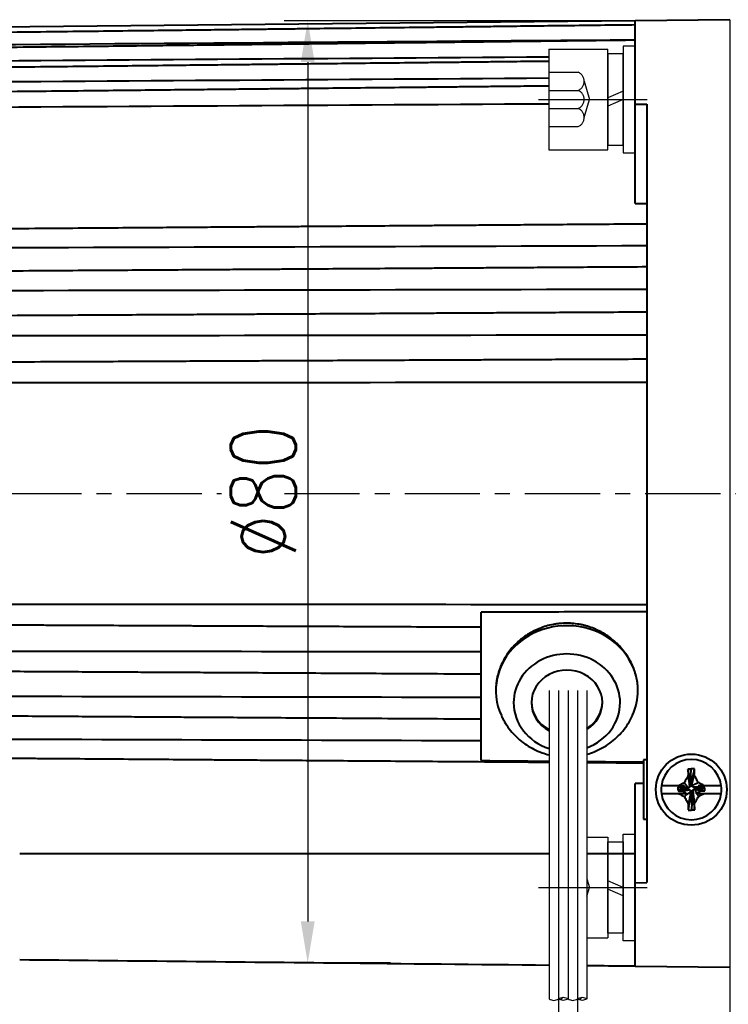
# Model space of a CAD drawing. Header units: inches. Extents: x -753 to 5070, y -3075 to 1581.
# Tile 61 of 178: x 1911 to 1971, y 1086 to 1169. Entities that reach past the tile are written whole.
import ezdxf

# ---------------------------------------------------------------- set-up
doc = ezdxf.new("R2010")
doc.units = ezdxf.units.IN
doc.header["$LTSCALE"] = 10
doc.header["$MEASUREMENT"] = 0
doc.linetypes.add('CENTER', pattern=[10.16, 6.35, -1.27, 1.27, -1.27])
doc.linetypes.add('HIDDEN', pattern=[1.905, 1.27, -0.635])
for name, color, linetype in [('1轮廓实线层', 7, 'Continuous'), ('3中心线层', 1, 'CENTER'), ('4虚线层', 6, 'HIDDEN'), ('5剖面线层', 2, 'Continuous'), ('7标注层', 4, 'Continuous')]:
    doc.layers.add(name, color=color, linetype=linetype)
doc.layers.add('图层2', color=4, linetype='Continuous', lineweight=40)
doc.styles.add('TH_GBDIM', font='romans.shx', dxfattribs={"width": 0.8, "bigfont": 'gbcbig.shx'})
doc.dimstyles.new('TH_GBDIM', dxfattribs={"dimtxt": 3.5, "dimasz": 2.5, "dimexe": 2, "dimexo": 0, "dimgap": 1, "dimtad": 1, "dimdec": 4, "dimdsep": 46, "dimtxsty": 'TH_GBDIM', "dimcen": 0.09, "dimclrd": 4, "dimclre": 4, "dimclrt": 3, "dimadec": 0, "dimazin": 0, "dimtfac": 1, "dimtdec": 4, "dimtmove": 0, "dimatfit": 3, "dimfxl": 1, "dimtzin": 0, "dimarcsym": 0})

# ---------------------------------------------------------------- blocks, each defined once
blk = doc.blocks.new('*D183')
at = {"layer": '7标注层', "color": 4, "lineweight": -2, "transparency": 16777216}
for p, q in [((1873.797, 1128.691), (1873.797, 1037.496)), ((2090.797, 1128.691), (2090.797, 1037.496)), ((1877.297, 1039.496), (2087.297, 1039.496))]:
    blk.add_line(p, q, dxfattribs=at)
at = {"layer": '7标注层', "color": 4, "transparency": 16777216}
for points in [[(1877.297, 1040.08), (1877.297, 1038.913), (1873.797, 1039.496)], [(2087.297, 1040.08), (2087.297, 1038.913), (2090.797, 1039.496)]]:
    blk.add_solid(points, dxfattribs=at)
at = {"layer": 'Defpoints', "color": 0, "transparency": 16777216}
for p in [(1873.797, 1128.691), (2090.797, 1128.691), (2090.797, 1039.496)]:
    blk.add_point(p, dxfattribs=at)
at = {"layer": '7标注层', "color": 3, "transparency": 16777216, "insert": (1981.062, 1043.246), "char_height": 5.5, "attachment_point": 5, "style": 'TH_GBDIM'}
blk.add_mtext('217', dxfattribs=at)
blk = doc.blocks.new('*D219')
at = {"layer": '7标注层', "color": 4, "lineweight": -2, "transparency": 16777216}
for p, q in [((1970.797, 1168.691), (1970.797, 1054.237)), ((1873.797, 1149.691), (1873.797, 1054.237)), ((1877.297, 1056.237), (1967.297, 1056.237))]:
    blk.add_line(p, q, dxfattribs=at)
at = {"layer": '7标注层', "color": 4, "transparency": 16777216}
for points in [[(1877.297, 1056.821), (1877.297, 1055.654), (1873.797, 1056.237)], [(1967.297, 1056.821), (1967.297, 1055.654), (1970.797, 1056.237)]]:
    blk.add_solid(points, dxfattribs=at)
at = {"layer": 'Defpoints', "color": 0, "transparency": 16777216}
for p in [(1970.797, 1168.691), (1873.797, 1149.691), (1970.797, 1056.237)]:
    blk.add_point(p, dxfattribs=at)
at = {"layer": '7标注层', "color": 3, "transparency": 16777216, "insert": (1922.297, 1059.987), "char_height": 5.5, "attachment_point": 5, "style": 'TH_GBDIM'}
blk.add_mtext('97', dxfattribs=at)
blk = doc.blocks.new('*D220')
at = {"layer": '7标注层', "color": 4, "lineweight": -2, "transparency": 16777216}
for p, q in [((1962.796, 1168.608), (1933.133, 1168.608)), ((1935.133, 1165.108), (1935.133, 1092.558)), ((1942.137, 1089.058), (1933.133, 1089.058))]:
    blk.add_line(p, q, dxfattribs=at)
at = {"layer": '7标注层', "color": 4, "transparency": 16777216}
for points in [[(1934.55, 1165.108), (1935.717, 1165.108), (1935.133, 1168.608)], [(1934.55, 1092.558), (1935.717, 1092.558), (1935.133, 1089.058)]]:
    blk.add_solid(points, dxfattribs=at)
at = {"layer": 'Defpoints', "color": 0, "transparency": 16777216}
for p in [(1962.796, 1168.608), (1935.133, 1089.058), (1942.137, 1089.058)]:
    blk.add_point(p, dxfattribs=at)
at = {"layer": '7标注层', "color": 3, "transparency": 16777216, "insert": (1931.383, 1128.833), "char_height": 5.5, "attachment_point": 5, "rotation": 90, "style": 'TH_GBDIM'}
blk.add_mtext('{%%c80}{}{}', dxfattribs=at)
blk = doc.blocks.new('GB93_5_0.65_R')
at = {"layer": '1轮廓实线层'}
for p, q in [((3.85, 1.3), (-3.85, 1.3)), ((-3.85, 1.3), (-3.85, 0)), ((0, 0), (-0.56, 1.3)), ((0.7, 0), (0.14, 1.3)), ((3.85, 0), (3.85, 1.3)), ((-3.85, 0), (3.85, 0))]:
    blk.add_line(p, q, dxfattribs=at)
blk = doc.blocks.new('A$C2A8800F1')
at = {"layer": '1轮廓实线层'}
for p, q in [((7, 9.25), (6, 9.25)), ((6, 9.25), (6, 7.4)), ((7, 7.4), (7, 9.25)), ((6, 7.4), (6, 2.1)), ((7, 2.1), (7, 7.4)), ((6, 2.1), (6, 0.25)), ((7, 0.25), (7, 2.1)), ((6, 0.25), (7, 0.25))]:
    blk.add_line(p, q, dxfattribs=at)
at = {"layer": '1轮廓实线层', "rotation": 89.99999999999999}
blk.add_blockref('GB93_5_0.65_R', (6, 4.75), dxfattribs=at)

msp = doc.modelspace()

# ---------------------------------------------------------------- hatches: boundary and pattern name
at = {"layer": '5剖面线层'}
h = msp.add_hatch(dxfattribs=at)
h.set_pattern_fill('ANSI31', color=256, scale=0.533333, angle=90, style=0)
h.set_pattern_definition([(45, (1830.8455, 953.1136), (1.197367, -1.197367), [])])
edge = h.paths.add_edge_path()
edge.add_spline(control_points=[(1956.33, 1086.032), (1956.464, 1086.099), (1956.73, 1086.232), (1956.997, 1086.099), (1957.13, 1086.032)], knot_values=[0, 0, 0, 0, 0.421637, 0.843274, 0.843274, 0.843274, 0.843274], degree=3, periodic=0)
edge.add_spline(control_points=[(1957.13, 1086.032), (1956.997, 1085.965), (1956.73, 1085.832), (1956.464, 1085.965), (1956.33, 1086.032)], knot_values=[0, 0, 0, 0, 0.421637, 0.843274, 0.843274, 0.843274, 0.843274], degree=3, periodic=0)
h = msp.add_hatch(dxfattribs=at)
h.set_pattern_fill('ANSI31', color=256, scale=0.533333, angle=90, style=0)
h.set_pattern_definition([(45, (1832.4455, 953.1136), (1.197367, -1.197367), [])])
edge = h.paths.add_edge_path()
edge.add_spline(control_points=[(1957.93, 1086.032), (1958.064, 1086.099), (1958.33, 1086.232), (1958.597, 1086.099), (1958.73, 1086.032)], knot_values=[0, 0, 0, 0, 0.421637, 0.843274, 0.843274, 0.843274, 0.843274], degree=3, periodic=0)
edge.add_spline(control_points=[(1958.73, 1086.032), (1958.597, 1085.965), (1958.33, 1085.832), (1958.064, 1085.965), (1957.93, 1086.032)], knot_values=[0, 0, 0, 0, 0.421637, 0.843274, 0.843274, 0.843274, 0.843274], degree=3, periodic=0)

# ---------------------------------------------------------------- linework, layer by layer
at = {"layer": '1轮廓实线层'}
for p, q in [((1962.797, 1166.461), (1961.797, 1166.461)), ((1961.797, 1166.461), (1961.797, 1164.611)), ((1962.797, 1164.611), (1962.797, 1166.461)), ((1955.497, 1166.211), (1960.497, 1166.211)), ((1955.497, 1166.211), (1955.497, 1157.711)), ((1960.497, 1157.711), (1960.497, 1166.211)), ((1961.797, 1164.611), (1961.797, 1159.311)), ((1962.797, 1159.311), (1962.797, 1164.611)), ((1961.797, 1159.311), (1961.797, 1157.461)), ((1962.797, 1157.461), (1962.797, 1159.311)), ((1955.497, 1157.711), (1960.497, 1157.711)), ((1961.797, 1157.461), (1962.797, 1157.461)), ((1955.53, 1112.051), (1955.53, 1086.032)), ((1957.13, 1112.051), (1957.13, 1086.032)), ((1958.73, 1112.051), (1958.73, 1086.032)), ((1961.797, 1098.071), (1961.797, 1099.921)), ((1961.797, 1099.921), (1962.797, 1099.921)), ((1962.797, 1099.921), (1962.797, 1098.071)), ((1958.73, 1099.671), (1960.497, 1099.671)), ((1960.497, 1099.671), (1960.497, 1091.171)), ((1961.797, 1092.771), (1961.797, 1098.071)), ((1962.797, 1098.071), (1962.797, 1092.771)), ((1961.797, 1090.921), (1961.797, 1092.771)), ((1962.797, 1092.771), (1962.797, 1090.921)), ((1958.73, 1091.171), (1960.497, 1091.171)), ((1962.797, 1090.921), (1961.797, 1090.921))]:
    msp.add_line(p, q, dxfattribs=at)
for points in [[(1955.53, 1086.032), (1955.93, 1085.899), (1956.33, 1086.032)], [(1956.33, 1086.032), (1956.73, 1086.165), (1957.13, 1086.032)], [(1957.13, 1086.032), (1956.73, 1085.899), (1956.33, 1086.032)], [(1957.13, 1086.032), (1957.53, 1085.899), (1957.93, 1086.032)], [(1957.93, 1086.032), (1958.33, 1086.165), (1958.73, 1086.032)], [(1958.73, 1086.032), (1958.33, 1085.899), (1957.93, 1086.032)]]:
    msp.add_spline(points, degree=3, dxfattribs=at)
at = {"layer": '3中心线层', "ltscale": 0.2}
for p, q in [((1954.624, 1161.961), (1963.808, 1161.961)), ((1954.624, 1095.421), (1963.808, 1095.421))]:
    msp.add_line(p, q, dxfattribs=at)
at = {"layer": '3中心线层', "ltscale": 0.1}
for p, q in [((1869.028, 1128.691), (1927.856, 1128.691)), ((1933.172, 1128.691), (2005.989, 1128.691))]:
    msp.add_line(p, q, dxfattribs=at)
at = {"layer": '3中心线层'}
for p, q in [((1956.33, 1112.051), (1956.33, 1086.032)), ((1957.93, 1112.051), (1957.93, 1086.032)), ((1956.33, 1086.032), (1956.33, 1077.891)), ((1957.93, 1086.032), (1957.93, 1077.891))]:
    msp.add_line(p, q, dxfattribs=at)
at = {"layer": '4虚线层'}
for p, q in [((1955.497, 1164.251), (1957.997, 1164.251)), ((1958.497, 1163.488), (1958.947, 1161.961)), ((1955.497, 1162.724), (1957.997, 1162.724)), ((1958.497, 1160.434), (1958.947, 1161.961)), ((1955.497, 1161.198), (1957.997, 1161.198)), ((1955.497, 1159.671), (1957.997, 1159.671)), ((1958.73, 1096.155), (1958.947, 1095.421)), ((1958.73, 1094.686), (1958.947, 1095.421))]:
    msp.add_line(p, q, dxfattribs=at)
for centre in [(1957.664, 1163.488), (1957.664, 1161.961), (1957.664, 1160.434)]:
    msp.add_arc(centre, 0.833, 293.54865, 66.45135, dxfattribs=at)
at = {"layer": '图层2', "color": 0}
for p, q in [((1962.796, 1168.608), (1893.797, 1167.891)), ((1970.797, 1168.691), (1962.797, 1168.608)), ((1962.797, 1161.551), (1962.797, 1168.608)), ((1962.797, 1161.551), (1963.797, 1161.547)), ((1962.797, 1153.167), (1962.797, 1161.551)), ((1963.797, 1161.547), (1963.797, 1128.691)), ((1963.797, 1128.691), (1963.797, 1095.835)), ((1949.797, 1106.48), (1949.797, 1118.136)), ((1963.497, 1106.191), (1963.497, 1101.191)), ((1963.797, 1106.191), (1963.497, 1106.191)), ((1967.488, 1104.287), (1967.539, 1105.436)), ((1962.797, 1095.83), (1962.797, 1104.215)), ((1966.45, 1104.01), (1965.017, 1104.01)), ((1967.483, 1104.175), (1967.547, 1104.175)), ((1970.077, 1104.01), (1968.64, 1104.01)), ((1965.017, 1103.372), (1966.471, 1103.372)), ((1966.399, 1103.901), (1966.399, 1103.71)), ((1967.164, 1103.793), (1966.399, 1103.901)), ((1967.164, 1103.729), (1966.399, 1103.71)), ((1967.164, 1103.729), (1967.164, 1103.793)), ((1967.611, 1103.41), (1967.547, 1103.41)), ((1967.606, 1103.284), (1967.554, 1101.966)), ((1967.929, 1103.857), (1967.929, 1103.793)), ((1968.075, 1103.841), (1968.694, 1103.774)), ((1968.626, 1103.372), (1970.077, 1103.372)), ((1968.694, 1103.583), (1968.694, 1103.774)), ((1963.497, 1101.191), (1963.797, 1101.191)), ((1910.797, 1098.297), (1955.53, 1098.297)), ((1958.73, 1098.297), (1962.797, 1098.297)), ((1962.797, 1095.83), (1963.797, 1095.835)), ((1962.797, 1088.774), (1962.797, 1095.83)), ((1962.797, 1088.774), (1970.797, 1088.691))]:
    msp.add_line(p, q, dxfattribs=at)
msp.add_circle((1967.547, 1103.691), 3, dxfattribs=at)
for start, end in [(7.18076, 172.81924), (172.81924, 187.18076), (352.81924, 7.18076), (187.18076, 352.81924)]:
    msp.add_arc((1967.547, 1103.691), 2.55, start, end, dxfattribs=at)
for centre, major_axis, ratio, start_param, end_param in [((1957.03, 1112.051), (6, 0), 0.913545, 0, 3.538022), ((1957.03, 1111.034), (4.5, 0), 0.913545, 0, 3.141593), ((1957.03, 1111.034), (3, 0), 0.913545, 0, 3.141593), ((1957.03, 1112.051), (6, 0), 0.913545, 5.897064, 6.283185), ((1957.03, 1111.034), (4.5, 0), 0.913545, 3.141593, 4.371624), ((1957.03, 1111.115), (-3, 0), 0.913545, 0, 1.039573), ((1957.03, 1111.034), (3, 0), 0.913545, 3.141593, 4.182245), ((1957.03, 1111.115), (-3, 0), 0.913545, 2.173251, 3.141593), ((1957.03, 1111.034), (4.5, 0), 0.913545, 5.099784, 6.283185), ((1957.03, 1111.034), (3, 0), 0.913545, 5.314844, 6.283185), ((1967.547, 1101.718), (6.292, 0), 0.590825, 1.526208, 1.571988), ((1967.547, 1105.888), (-6.112, 0), 0.641808, 1.524752, 1.571995)]:
    msp.add_ellipse(centre, major_axis=major_axis, ratio=ratio, start_param=start_param, end_param=end_param, dxfattribs=at)
for points, knots in [([(1962.796, 1168.246), (1962.063, 1168.237), (1960.364, 1168.217), (1957.8, 1168.187), (1955.205, 1168.156), (1952.914, 1168.129), (1950.934, 1168.105), (1949.246, 1168.085), (1947.756, 1168.067), (1946.354, 1168.051), (1944.318, 1168.027), (1941.662, 1167.995), (1938.478, 1167.957), (1935.952, 1167.927), (1934.087, 1167.905), (1932.769, 1167.889), (1931.346, 1167.873), (1929.688, 1167.853), (1927.707, 1167.829), (1925.402, 1167.802), (1922.773, 1167.771), (1919.819, 1167.736), (1916.54, 1167.697), (1912.937, 1167.654), (1909.01, 1167.607), (1904.758, 1167.557), (1900.318, 1167.504), (1897.295, 1167.468), (1895.797, 1167.451)], [0, 0, 0, 0, 0.032831, 0.076077, 0.114802, 0.149004, 0.178684, 0.203433, 0.224597, 0.245408, 0.266219, 0.315769, 0.364345, 0.408785, 0.428842, 0.44786, 0.467828, 0.492546, 0.522106, 0.55651, 0.595757, 0.639846, 0.688779, 0.742555, 0.801174, 0.864635, 0.93294, 1, 1, 1, 1]), ([(1962.796, 1166.955), (1962.063, 1166.946), (1960.364, 1166.927), (1957.8, 1166.897), (1955.205, 1166.867), (1952.914, 1166.841), (1950.934, 1166.818), (1949.246, 1166.798), (1947.756, 1166.781), (1946.354, 1166.765), (1944.318, 1166.742), (1941.661, 1166.711), (1938.478, 1166.674), (1935.952, 1166.645), (1934.087, 1166.624), (1932.769, 1166.608), (1931.346, 1166.592), (1929.688, 1166.573), (1927.707, 1166.55), (1925.402, 1166.524), (1922.773, 1166.493), (1919.819, 1166.459), (1916.54, 1166.421), (1912.937, 1166.38), (1909.01, 1166.334), (1904.758, 1166.285), (1900.318, 1166.234), (1897.295, 1166.199), (1895.797, 1166.182)], [0, 0, 0, 0, 0.032831, 0.076078, 0.114802, 0.149005, 0.178685, 0.203433, 0.224597, 0.245408, 0.266219, 0.315769, 0.364346, 0.408786, 0.428843, 0.447861, 0.467829, 0.492546, 0.522107, 0.556511, 0.595757, 0.639847, 0.68878, 0.742556, 0.801175, 0.864637, 0.932942, 1, 1, 1, 1]), ([(1955.497, 1165.174), (1955.366, 1165.173), (1954.471, 1165.163), (1952.914, 1165.146), (1950.934, 1165.124), (1949.246, 1165.105), (1947.756, 1165.089), (1946.354, 1165.073), (1944.318, 1165.05), (1941.661, 1165.021), (1938.478, 1164.986), (1935.952, 1164.958), (1934.087, 1164.937), (1932.769, 1164.922), (1931.346, 1164.907), (1929.688, 1164.888), (1927.707, 1164.866), (1925.402, 1164.841), (1922.773, 1164.811), (1919.819, 1164.779), (1916.54, 1164.742), (1912.937, 1164.702), (1909.01, 1164.659), (1904.758, 1164.612), (1900.318, 1164.562), (1897.295, 1164.529), (1895.797, 1164.512)], [0.0547232, 0.0547232, 0.0547232, 0.0547232, 0.0609383, 0.097222, 0.1287083, 0.1549625, 0.1774149, 0.1994923, 0.2215696, 0.2741347, 0.3256673, 0.3728116, 0.394089, 0.4142644, 0.435447, 0.4616686, 0.4930281, 0.5295253, 0.5711602, 0.6179329, 0.6698434, 0.7268916, 0.7890775, 0.8564012, 0.9288627, 1, 1, 1, 1]), ([(1955.497, 1163.089), (1955.366, 1163.088), (1954.471, 1163.078), (1952.914, 1163.062), (1950.934, 1163.041), (1949.246, 1163.023), (1947.756, 1163.008), (1946.354, 1162.993), (1944.318, 1162.971), (1941.661, 1162.943), (1938.478, 1162.91), (1935.952, 1162.883), (1934.087, 1162.863), (1932.768, 1162.85), (1931.346, 1162.835), (1929.688, 1162.817), (1927.707, 1162.796), (1925.402, 1162.772), (1922.773, 1162.744), (1919.819, 1162.713), (1916.54, 1162.678), (1912.937, 1162.64), (1909.01, 1162.599), (1904.758, 1162.554), (1900.318, 1162.507), (1897.295, 1162.475), (1895.797, 1162.46)], [0.047851, 0.047851, 0.047851, 0.047851, 0.0541114, 0.0906588, 0.122374, 0.1488191, 0.1714347, 0.1936725, 0.2159104, 0.2688576, 0.3207648, 0.3682518, 0.3896839, 0.410006, 0.4313426, 0.4577549, 0.4893424, 0.5261049, 0.5680425, 0.6151552, 0.6674431, 0.724906, 0.787544, 0.8553571, 0.9283453, 1, 1, 1, 1]), ([(1963.797, 1151.437), (1962.73, 1151.429), (1960.697, 1151.414), (1957.8, 1151.392), (1955.205, 1151.373), (1952.914, 1151.355), (1950.934, 1151.341), (1949.246, 1151.328), (1947.756, 1151.317), (1946.354, 1151.306), (1944.318, 1151.291), (1941.661, 1151.271), (1938.477, 1151.247), (1935.952, 1151.228), (1934.087, 1151.214), (1932.768, 1151.204), (1931.346, 1151.194), (1929.687, 1151.181), (1927.707, 1151.167), (1925.402, 1151.149), (1922.772, 1151.13), (1919.818, 1151.107), (1916.54, 1151.083), (1912.937, 1151.056), (1909.01, 1151.026), (1904.758, 1150.995), (1900.317, 1150.961), (1897.294, 1150.939), (1895.797, 1150.927)], [0, 0, 0, 0, 0.047066, 0.089677, 0.127832, 0.161532, 0.190775, 0.215159, 0.236012, 0.256517, 0.277022, 0.325843, 0.373705, 0.417491, 0.437253, 0.455991, 0.475665, 0.500019, 0.529145, 0.563043, 0.601712, 0.645153, 0.693366, 0.746351, 0.804107, 0.866636, 0.933936, 1, 1, 1, 1]), ([(1963.797, 1147.817), (1962.73, 1147.81), (1960.697, 1147.797), (1957.8, 1147.778), (1955.205, 1147.761), (1952.914, 1147.746), (1950.934, 1147.733), (1949.246, 1147.722), (1947.756, 1147.712), (1946.354, 1147.703), (1944.318, 1147.69), (1941.661, 1147.672), (1938.477, 1147.652), (1935.952, 1147.635), (1934.087, 1147.623), (1932.768, 1147.614), (1931.346, 1147.605), (1929.687, 1147.594), (1927.707, 1147.581), (1925.402, 1147.566), (1922.772, 1147.549), (1919.818, 1147.529), (1916.54, 1147.508), (1912.937, 1147.484), (1909.009, 1147.459), (1904.758, 1147.431), (1900.317, 1147.402), (1897.294, 1147.382), (1895.797, 1147.372)], [0, 0, 0, 0, 0.047067, 0.089678, 0.127833, 0.161532, 0.190776, 0.21516, 0.236013, 0.256518, 0.277023, 0.325844, 0.373706, 0.417493, 0.437254, 0.455993, 0.475667, 0.500021, 0.529147, 0.563044, 0.601714, 0.645155, 0.693368, 0.746353, 0.80411, 0.866638, 0.933939, 1, 1, 1, 1]), ([(1963.797, 1144), (1962.73, 1143.994), (1960.697, 1143.982), (1957.8, 1143.966), (1955.205, 1143.952), (1952.914, 1143.939), (1950.934, 1143.928), (1949.246, 1143.919), (1947.756, 1143.911), (1946.354, 1143.903), (1944.318, 1143.891), (1941.661, 1143.877), (1938.477, 1143.859), (1935.952, 1143.845), (1934.087, 1143.835), (1932.768, 1143.827), (1931.346, 1143.819), (1929.687, 1143.81), (1927.707, 1143.799), (1925.402, 1143.786), (1922.772, 1143.772), (1919.818, 1143.755), (1916.54, 1143.737), (1912.937, 1143.717), (1909.009, 1143.695), (1904.757, 1143.672), (1900.317, 1143.647), (1897.294, 1143.63), (1895.797, 1143.622)], [0, 0, 0, 0, 0.047067, 0.089678, 0.127833, 0.161532, 0.190776, 0.21516, 0.236013, 0.256518, 0.277023, 0.325844, 0.373706, 0.417493, 0.437255, 0.455993, 0.475667, 0.500021, 0.529147, 0.563045, 0.601714, 0.645156, 0.693369, 0.746354, 0.804111, 0.866639, 0.933939, 1, 1, 1, 1]), ([(1963.797, 1140.024), (1962.73, 1140.019), (1960.697, 1140.01), (1957.8, 1139.997), (1955.205, 1139.985), (1952.914, 1139.975), (1950.934, 1139.966), (1949.246, 1139.958), (1947.756, 1139.951), (1946.354, 1139.945), (1944.317, 1139.936), (1941.661, 1139.924), (1938.477, 1139.909), (1935.952, 1139.898), (1934.087, 1139.89), (1932.768, 1139.884), (1931.345, 1139.877), (1929.687, 1139.87), (1927.707, 1139.861), (1925.402, 1139.85), (1922.772, 1139.838), (1919.818, 1139.825), (1916.54, 1139.81), (1912.937, 1139.794), (1909.009, 1139.776), (1904.757, 1139.757), (1900.317, 1139.737), (1897.294, 1139.723), (1895.797, 1139.716)], [0, 0, 0, 0, 0.047067, 0.089678, 0.127833, 0.161533, 0.190776, 0.215161, 0.236014, 0.256519, 0.277024, 0.325845, 0.373707, 0.417494, 0.437256, 0.455994, 0.475668, 0.500022, 0.529148, 0.563045, 0.601715, 0.645156, 0.693369, 0.746354, 0.804111, 0.86664, 0.93394, 1, 1, 1, 1]), ([(1963.797, 1118.691), (1963.651, 1118.691), (1963.505, 1118.691), (1963.214, 1118.691), (1963.068, 1118.691), (1962.63, 1118.691), (1961.755, 1118.69), (1959.714, 1118.688), (1955.63, 1118.685), (1952.13, 1118.682), (1949.797, 1118.68)], [0, 0, 0, 0, 0.03125, 0.03125, 0.0625, 0.0625, 0.125, 0.25, 0.5, 1, 1, 1, 1]), ([(1949.797, 1118.136), (1949.797, 1118.245), (1949.797, 1118.36), (1949.797, 1118.543), (1949.797, 1118.613), (1949.797, 1118.68)], [0, 0, 0, 0, 0.609447, 0.609447, 1, 1, 1, 1]), ([(1895.797, 1117.666), (1896.728, 1117.661), (1898.624, 1117.653), (1901.385, 1117.64), (1903.98, 1117.629), (1906.271, 1117.618), (1908.251, 1117.609), (1909.939, 1117.602), (1911.429, 1117.595), (1912.831, 1117.589), (1914.868, 1117.579), (1917.524, 1117.567), (1920.708, 1117.553), (1923.233, 1117.542), (1925.098, 1117.533), (1926.417, 1117.527), (1927.84, 1117.521), (1929.498, 1117.513), (1931.478, 1117.504), (1933.783, 1117.494), (1936.413, 1117.482), (1939.367, 1117.469), (1942.645, 1117.454), (1946.158, 1117.438), (1948.578, 1117.427), (1949.797, 1117.422)], [0, 0, 0, 0, 0.051697, 0.105355, 0.153402, 0.195839, 0.232664, 0.26337, 0.28963, 0.315451, 0.341272, 0.402751, 0.463022, 0.518161, 0.543046, 0.566643, 0.591418, 0.622086, 0.658763, 0.701449, 0.750144, 0.804848, 0.865562, 0.932284, 1, 1, 1, 1]), ([(1963.03, 1112.051), (1963.03, 1112.232), (1963.021, 1112.413), (1962.982, 1112.772), (1962.924, 1113.129), (1962.829, 1113.482), (1962.758, 1113.702), (1962.743, 1113.746), (1962.712, 1113.834), (1962.696, 1113.878), (1962.646, 1114.008), (1962.61, 1114.094), (1962.497, 1114.35), (1962.329, 1114.683), (1962.129, 1115), (1961.965, 1115.232), (1961.909, 1115.309), (1961.821, 1115.422), (1961.791, 1115.459), (1961.73, 1115.533), (1961.699, 1115.57), (1961.543, 1115.752), (1961.411, 1115.891), (1961.135, 1116.156), (1960.991, 1116.283), (1960.689, 1116.522), (1960.532, 1116.635), (1960.286, 1116.794), (1960.202, 1116.846), (1960.033, 1116.945), (1959.948, 1116.992), (1959.689, 1117.127), (1959.335, 1117.29), (1958.967, 1117.42), (1958.686, 1117.505), (1958.591, 1117.531), (1958.447, 1117.567), (1958.399, 1117.578), (1958.302, 1117.6), (1958.254, 1117.61), (1958.012, 1117.658), (1957.818, 1117.687), (1957.428, 1117.726), (1957.233, 1117.737), (1956.841, 1117.739), (1956.644, 1117.73), (1956.398, 1117.708), (1956.349, 1117.703), (1956.25, 1117.692), (1956.103, 1117.673), (1955.958, 1117.649), (1955.669, 1117.594), (1955.289, 1117.504), (1954.92, 1117.377), (1954.647, 1117.269), (1954.557, 1117.231), (1954.423, 1117.17), (1954.378, 1117.149), (1954.29, 1117.107), (1954.246, 1117.085), (1954.029, 1116.974), (1953.693, 1116.781), (1953.379, 1116.558), (1953.152, 1116.381), (1953.078, 1116.32), (1952.968, 1116.225), (1952.932, 1116.193), (1952.86, 1116.128), (1952.825, 1116.096), (1952.65, 1115.929), (1952.518, 1115.791), (1952.27, 1115.504), (1952.153, 1115.356), (1951.936, 1115.049), (1951.835, 1114.891), (1951.719, 1114.687), (1951.696, 1114.646), (1951.651, 1114.563), (1951.63, 1114.521), (1951.566, 1114.396), (1951.526, 1114.312), (1951.413, 1114.057), (1951.281, 1113.713), (1951.185, 1113.362), (1951.128, 1113.095), (1951.111, 1113.005), (1951.089, 1112.87), (1951.082, 1112.825), (1951.07, 1112.735), (1951.064, 1112.689), (1951.04, 1112.463), (1951.03, 1112.283), (1951.03, 1112.103), (1951.03, 1112.103), (1951.03, 1112.102)], [0, 0, 0, 0, 0.031246, 0.031246, 0.062492, 0.093738, 0.093738, 0.10155, 0.10155, 0.109361, 0.109361, 0.124984, 0.124984, 0.15623, 0.187477, 0.187477, 0.2031, 0.2031, 0.210911, 0.210911, 0.218723, 0.218723, 0.249969, 0.249969, 0.281215, 0.281215, 0.312461, 0.312461, 0.328084, 0.328084, 0.343707, 0.343707, 0.374953, 0.406199, 0.406199, 0.421822, 0.421822, 0.429634, 0.429634, 0.437445, 0.437445, 0.468691, 0.468691, 0.499938, 0.499938, 0.531184, 0.531184, 0.538995, 0.538995, 0.546807, 0.56243, 0.56243, 0.593676, 0.624922, 0.624922, 0.640545, 0.640545, 0.648356, 0.648356, 0.656168, 0.656168, 0.687414, 0.71866, 0.71866, 0.734283, 0.734283, 0.742095, 0.742095, 0.749906, 0.749906, 0.781152, 0.781152, 0.812398, 0.812398, 0.843645, 0.843645, 0.851456, 0.851456, 0.859268, 0.859268, 0.874891, 0.874891, 0.906137, 0.937383, 0.937383, 0.953006, 0.953006, 0.960817, 0.960817, 0.968629, 0.968629, 0.999875, 0.999875, 1, 1, 1, 1]), ([(1895.797, 1113.76), (1896.635, 1113.756), (1898.318, 1113.746), (1900.746, 1113.733), (1902.981, 1113.72), (1904.914, 1113.71), (1906.55, 1113.7), (1907.964, 1113.693), (1909.255, 1113.685), (1910.983, 1113.676), (1913.155, 1113.664), (1915.699, 1113.65), (1917.716, 1113.638), (1919.206, 1113.63), (1920.26, 1113.624), (1921.396, 1113.618), (1922.721, 1113.611), (1924.303, 1113.602), (1926.144, 1113.592), (1928.385, 1113.579), (1931.055, 1113.564), (1934.186, 1113.547), (1937.67, 1113.528), (1941.507, 1113.506), (1945.588, 1113.484), (1948.391, 1113.468), (1949.797, 1113.46)], [0, 0, 0, 0, 0.046538, 0.093508, 0.134894, 0.170698, 0.200917, 0.225782, 0.249222, 0.272662, 0.321775, 0.369923, 0.41397, 0.43385, 0.452701, 0.472492, 0.496991, 0.526291, 0.560391, 0.599292, 0.650743, 0.708727, 0.773245, 0.844297, 0.921883, 1, 1, 1, 1]), ([(1895.797, 1110.01), (1896.635, 1110.004), (1898.318, 1109.993), (1900.746, 1109.978), (1902.981, 1109.963), (1904.914, 1109.95), (1906.55, 1109.94), (1907.964, 1109.93), (1909.255, 1109.922), (1910.983, 1109.91), (1913.156, 1109.896), (1915.699, 1109.88), (1917.716, 1109.866), (1919.206, 1109.857), (1920.26, 1109.85), (1921.396, 1109.842), (1922.721, 1109.834), (1924.303, 1109.823), (1926.145, 1109.811), (1928.385, 1109.797), (1931.055, 1109.779), (1934.186, 1109.759), (1937.67, 1109.736), (1941.507, 1109.711), (1945.588, 1109.684), (1948.391, 1109.665), (1949.797, 1109.656)], [0, 0, 0, 0, 0.046541, 0.09351, 0.134897, 0.1707, 0.200919, 0.225784, 0.249224, 0.272664, 0.321776, 0.369924, 0.413972, 0.433852, 0.452702, 0.472493, 0.496993, 0.526292, 0.560392, 0.599292, 0.650743, 0.708728, 0.773246, 0.844297, 0.921883, 1, 1, 1, 1]), ([(1951.508, 1109.935), (1951.557, 1109.815), (1951.712, 1109.479), (1952.044, 1108.962), (1952.499, 1108.398), (1953.024, 1107.893), (1953.609, 1107.453), (1954.246, 1107.085), (1954.89, 1106.809), (1955.326, 1106.677), (1955.529, 1106.627)], [0, 0, 0, 0, 0.072422, 0.206733, 0.341274, 0.476194, 0.611619, 0.747638, 0.884307, 1, 1, 1, 1]), ([(1958.73, 1106.68), (1958.936, 1106.738), (1959.377, 1106.888), (1960.026, 1107.195), (1960.665, 1107.599), (1961.245, 1108.078), (1961.761, 1108.624), (1962.195, 1109.23), (1962.468, 1109.691), (1962.571, 1109.956), (1962.584, 1109.99)], [0.0376133, 0.0376133, 0.0376133, 0.0376133, 0.1545882, 0.2927914, 0.4309211, 0.5688042, 0.7062777, 0.8432045, 0.9794859, 1, 1, 1, 1]), ([(1895.797, 1106.455), (1896.728, 1106.448), (1898.624, 1106.433), (1901.386, 1106.413), (1903.98, 1106.393), (1906.272, 1106.376), (1908.251, 1106.361), (1909.939, 1106.349), (1911.429, 1106.337), (1912.832, 1106.327), (1914.868, 1106.312), (1917.524, 1106.292), (1920.708, 1106.268), (1923.233, 1106.249), (1925.098, 1106.235), (1926.417, 1106.225), (1927.84, 1106.214), (1929.498, 1106.202), (1931.478, 1106.187), (1933.783, 1106.17), (1936.413, 1106.15), (1939.367, 1106.128), (1942.645, 1106.104), (1946.248, 1106.077), (1950.176, 1106.047), (1953.306, 1106.024), (1955.127, 1106.01), (1955.53, 1106.007)], [0, 0, 0, 0, 0.0457708, 0.093272, 0.135806, 0.1733729, 0.2059727, 0.2331554, 0.2564019, 0.27926, 0.3021181, 0.3565422, 0.4098973, 0.4587089, 0.4807388, 0.5016278, 0.5235595, 0.5507086, 0.5831771, 0.6209651, 0.6640725, 0.7124994, 0.7662457, 0.8253114, 0.8896966, 0.9594013, 0.9792504, 0.9792504, 0.9792504, 0.9792504]), ([(1949.797, 1106.141), (1949.797, 1106.166), (1949.797, 1106.199), (1949.797, 1106.303), (1949.797, 1106.385), (1949.797, 1106.48)], [0, 0, 0, 0, 0.390553, 0.390553, 1, 1, 1, 1]), ([(1958.73, 1106.064), (1959.086, 1106.061), (1959.441, 1106.058), (1959.796, 1106.055), (1959.796, 1106.055), (1959.797, 1106.055), (1959.797, 1106.055), (1959.963, 1106.054), (1960.714, 1106.047), (1961.755, 1106.038), (1962.63, 1106.031), (1963.068, 1106.027), (1963.214, 1106.026), (1963.405, 1106.024), (1963.451, 1106.024), (1963.497, 1106.024)], [-0.28823, -0.28823, -0.28823, -0.28823, -0.000187, -0.000187, -0.000187, 0, 0, 0, 0.135154, 0.608135, 0.844626, 0.844626, 0.962871, 0.962871, 1, 1, 1, 1]), ([(1958.73, 1105.983), (1959.086, 1105.98), (1959.441, 1105.978), (1959.797, 1105.975), (1961.03, 1105.966), (1962.263, 1105.957), (1963.496, 1105.947)], [-0.288192, -0.288192, -0.288192, -0.288192, 0, 0, 0, 1, 1, 1, 1]), ([(1967.3, 1104.904), (1967.24, 1104.802), (1967.182, 1104.699), (1967.067, 1104.491), (1967.01, 1104.386), (1966.954, 1104.281)], [0, 0, 0, 0, 0.5, 0.5, 1, 1, 1, 1]), ([(1968.134, 1104.287), (1968.078, 1104.393), (1968.021, 1104.499), (1967.906, 1104.71), (1967.849, 1104.814), (1967.79, 1104.919)], [0, 0, 0, 0, 0.5, 0.5, 1, 1, 1, 1]), ([(1966.978, 1104.01), (1966.93, 1104.01), (1966.884, 1104.01), (1966.794, 1104.01), (1966.75, 1104.01), (1966.619, 1104.01), (1966.534, 1104.01), (1966.45, 1104.01)], [0, 0, 0, 0, 0.25, 0.25, 0.5, 0.5, 1, 1, 1, 1]), ([(1968.64, 1104.01), (1968.552, 1104.01), (1968.464, 1104.01), (1968.291, 1104.01), (1968.206, 1104.01), (1968.121, 1104.01)], [0, 0, 0, 0, 0.5, 0.5, 1, 1, 1, 1]), ([(1968.64, 1104.01), (1968.557, 1104.057), (1968.473, 1104.104), (1968.304, 1104.196), (1968.219, 1104.241), (1968.134, 1104.287)], [0, 0, 0, 0, 0.5, 0.5, 1, 1, 1, 1]), ([(1966.471, 1103.372), (1966.586, 1103.372), (1966.699, 1103.372), (1966.864, 1103.372), (1966.919, 1103.372), (1967.026, 1103.372), (1967.078, 1103.372), (1967.13, 1103.372)], [0, 0, 0, 0, 0.5, 0.5, 0.75, 0.75, 1, 1, 1, 1]), ([(1966.471, 1103.372), (1966.551, 1103.326), (1966.632, 1103.28), (1966.795, 1103.189), (1966.877, 1103.145), (1966.959, 1103.101)], [0, 0, 0, 0, 0.5, 0.5, 1, 1, 1, 1]), ([(1966.959, 1103.101), (1967.015, 1102.995), (1967.072, 1102.89), (1967.187, 1102.681), (1967.245, 1102.578), (1967.303, 1102.475)], [0, 0, 0, 0, 0.5, 0.5, 1, 1, 1, 1]), ([(1967.794, 1102.489), (1967.854, 1102.59), (1967.912, 1102.692), (1968.027, 1102.898), (1968.084, 1103.002), (1968.14, 1103.106)], [0, 0, 0, 0, 0.5, 0.5, 1, 1, 1, 1]), ([(1967.998, 1103.372), (1968.054, 1103.372), (1968.109, 1103.372), (1968.216, 1103.372), (1968.269, 1103.372), (1968.425, 1103.372), (1968.526, 1103.372), (1968.626, 1103.372)], [0, 0, 0, 0, 0.25, 0.25, 0.5, 0.5, 1, 1, 1, 1]), ([(1955.53, 1088.85), (1949.453, 1088.913), (1943.375, 1088.976), (1928.464, 1089.131), (1919.63, 1089.223), (1910.797, 1089.314)], [0.0275296, 0.0275296, 0.0275296, 0.0275296, 0.4239113, 0.4239113, 1, 1, 1, 1]), ([(1962.794, 1088.774), (1961.795, 1088.785), (1960.795, 1088.795), (1959.796, 1088.805), (1959.796, 1088.805), (1959.796, 1088.805), (1959.796, 1088.805), (1959.441, 1088.809), (1959.086, 1088.813), (1958.73, 1088.816)], [0, 0, 0, 0, 1, 1, 1, 1, 1, 1, 1.355534, 1.355534, 1.355534, 1.355534])]:
    msp.add_open_spline(points, degree=3, knots=knots, dxfattribs=at)
for points, degree in [([(1962.796, 1166.979), (1940.463, 1166.806), (1918.13, 1166.634), (1895.797, 1166.462)], 3), ([(1955.497, 1165.536), (1935.597, 1165.391), (1915.697, 1165.247), (1895.797, 1165.103)], 3), ([(1955.497, 1163.745), (1935.597, 1163.611), (1915.697, 1163.478), (1895.797, 1163.346)], 3), ([(1955.497, 1161.571), (1935.597, 1161.449), (1915.697, 1161.328), (1895.797, 1161.208)], 3), ([(1962.797, 1153.167), (1963.13, 1153.167), (1963.464, 1153.166), (1963.797, 1153.166)], 3), ([(1963.797, 1149.592), (1941.13, 1149.521), (1918.464, 1149.452), (1895.797, 1149.387)], 3), ([(1963.797, 1145.921), (1941.13, 1145.87), (1918.464, 1145.821), (1895.797, 1145.776)], 3), ([(1963.797, 1142.062), (1941.13, 1142.031), (1918.464, 1142.002), (1895.797, 1141.978)], 3), ([(1963.797, 1138.056), (1941.13, 1138.046), (1918.464, 1138.038), (1895.797, 1138.034)], 3), ([(1895.797, 1119.348), (1918.464, 1119.344), (1941.13, 1119.336), (1963.797, 1119.326)], 3), ([(1895.797, 1115.404), (1913.797, 1115.385), (1931.797, 1115.363), (1949.797, 1115.339)], 3), ([(1895.797, 1111.606), (1913.797, 1111.57), (1931.797, 1111.532), (1949.797, 1111.492)], 3), ([(1895.797, 1107.995), (1913.797, 1107.943), (1931.797, 1107.889), (1949.797, 1107.834)], 3), ([(1949.797, 1106.141), (1951.708, 1106.124), (1953.619, 1106.108), (1955.53, 1106.091)], 3), ([(1967.539, 1105.436), (1967.446, 1105.431), (1967.353, 1105.426), (1967.26, 1105.419)], 3), ([(1967.496, 1104.048), (1967.26, 1105.419)], 1), ([(1967.26, 1105.419), (1967.271, 1105.249), (1967.284, 1105.077), (1967.3, 1104.904)], 3), ([(1967.426, 1103.913), (1967.3, 1104.904)], 1), ([(1967.547, 1104.175), (1967.827, 1105.432)], 1), ([(1967.611, 1104.175), (1967.79, 1104.919)], 1), ([(1967.79, 1104.919), (1967.805, 1105.091), (1967.817, 1105.262), (1967.827, 1105.432)], 3), ([(1963.497, 1104.216), (1963.264, 1104.215), (1963.03, 1104.215), (1962.797, 1104.215)], 3), ([(1966.954, 1104.281), (1966.785, 1104.192), (1966.617, 1104.101), (1966.45, 1104.01)], 3), ([(1966.978, 1104.01), (1966.718, 1103.901)], 1), ([(1967.292, 1103.844), (1966.954, 1104.281)], 1), ([(1967.426, 1103.913), (1967.292, 1103.844)], 1), ([(1967.496, 1104.048), (1967.426, 1103.913)], 1), ([(1967.492, 1104.091), (1967.488, 1104.287)], 1), ([(1967.611, 1104.175), (1967.547, 1104.175)], 1), ([(1967.598, 1104.048), (1968.134, 1104.287)], 1), ([(1967.598, 1104.048), (1967.611, 1104.175)], 1), ([(1967.667, 1103.913), (1967.598, 1104.048)], 1), ([(1967.667, 1103.913), (1968.245, 1103.93)], 1), ([(1967.802, 1103.844), (1967.667, 1103.913)], 1), ([(1967.802, 1103.844), (1968.631, 1103.927)], 1), ([(1968.245, 1103.93), (1968.121, 1104.01)], 1), ([(1968.631, 1103.927), (1968.245, 1103.93)], 1), ([(1968.694, 1103.774), (1968.631, 1103.927)], 1), ([(1966.718, 1103.901), (1966.399, 1103.901)], 1), ([(1966.399, 1103.71), (1966.463, 1103.557)], 1), ([(1967.292, 1103.742), (1966.463, 1103.557)], 1), ([(1966.463, 1103.557), (1966.849, 1103.554)], 1), ([(1967.164, 1103.857), (1966.718, 1103.901)], 1), ([(1967.426, 1103.673), (1966.849, 1103.554)], 1), ([(1966.849, 1103.554), (1967.13, 1103.372)], 1), ([(1967.496, 1103.538), (1966.959, 1103.101)], 1), ([(1967.209, 1103.734), (1967.052, 1103.726)], 1), ([(1967.164, 1103.857), (1967.164, 1103.793)], 1), ([(1967.292, 1103.844), (1967.164, 1103.857)], 1), ([(1967.164, 1103.729), (1967.292, 1103.742)], 1), ([(1967.547, 1103.41), (1967.266, 1101.97)], 1), ([(1967.292, 1103.742), (1967.426, 1103.673)], 1), ([(1967.483, 1103.41), (1967.303, 1102.475)], 1), ([(1967.426, 1103.673), (1967.496, 1103.538)], 1), ([(1967.496, 1103.538), (1967.483, 1103.41)], 1), ([(1967.483, 1103.41), (1967.547, 1103.41)], 1), ([(1967.598, 1103.538), (1967.667, 1103.673)], 1), ([(1967.598, 1103.538), (1967.835, 1101.983)], 1), ([(1967.601, 1103.503), (1967.606, 1103.284)], 1), ([(1967.667, 1103.673), (1967.802, 1103.742)], 1), ([(1967.667, 1103.673), (1967.794, 1102.489)], 1), ([(1967.802, 1103.742), (1967.929, 1103.729)], 1), ([(1967.802, 1103.742), (1967.975, 1103.415)], 1), ([(1967.905, 1103.854), (1968.075, 1103.841)], 1), ([(1967.929, 1103.729), (1967.929, 1103.793)], 1), ([(1967.929, 1103.793), (1968.694, 1103.583)], 1), ([(1967.929, 1103.729), (1968.376, 1103.583)], 1), ([(1967.947, 1103.372), (1967.975, 1103.415)], 1), ([(1967.947, 1103.372), (1967.965, 1103.372), (1967.982, 1103.372), (1967.998, 1103.372)], 3), ([(1967.975, 1103.415), (1968.376, 1103.583)], 1), ([(1967.998, 1103.372), (1968.14, 1103.106)], 1), ([(1968.14, 1103.106), (1968.303, 1103.193), (1968.465, 1103.282), (1968.626, 1103.372)], 3), ([(1968.376, 1103.583), (1968.694, 1103.583)], 1), ([(1967.303, 1102.475), (1967.289, 1102.305), (1967.276, 1102.137), (1967.266, 1101.97)], 3), ([(1967.835, 1101.983), (1967.823, 1102.15), (1967.809, 1102.319), (1967.794, 1102.489)], 3), ([(1967.554, 1101.966), (1967.648, 1101.97), (1967.741, 1101.976), (1967.835, 1101.983)], 3)]:
    msp.add_open_spline(points, degree=degree, dxfattribs=at)

# ---------------------------------------------------------------- block references
at = {"layer": '1轮廓实线层'}
msp.add_blockref('A$C2A8800F1', (1955.797, 1157.211), dxfattribs=at)
at = {"layer": '1轮廓实线层', "rotation": 89.99999999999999}
msp.add_blockref('GB93_5_0.65_R', (1961.797, 1161.961), dxfattribs=at)
at = {"layer": '1轮廓实线层', "xscale": -1}
for name, p, rotation in [('A$C2A8800F1', (1955.797, 1100.171), 180), ('GB93_5_0.65_R', (1961.797, 1095.421), 89.99999999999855)]:
    msp.add_blockref(name, p, dxfattribs=dict(at, rotation=rotation))

# ---------------------------------------------------------------- dimensions: what is measured, and where the dimension line sits
at = {"layer": '7标注层'}
for base, p1, p2, picture, middle in [((1970.797, 1056.237), (1873.797, 1149.691), (1970.797, 1168.691), '*D219', (1922.297, 1056.237)), ((2090.797, 1039.496), (1873.797, 1128.691), (2090.797, 1128.691), '*D183', (1981.062, 1039.496))]:
    dim = msp.add_linear_dim(base=base, p1=p1, p2=p2, dimstyle='TH_GBDIM', override={"dimtxt": 5.5, "dimasz": 3.5, "dimdec": 1, "dimadec": 1}, dxfattribs=at)
    dim.commit()
    dim.dimension.update_dxf_attribs({"geometry": picture, "text_midpoint": middle, "dimtype": 160})
dim = msp.add_linear_dim(base=(1935.133, 1089.058), p1=(1962.796, 1168.608), p2=(1942.137, 1089.058), angle=90, text='{%%c<>}{}{}', dimstyle='TH_GBDIM', override={"dimtxt": 5.5, "dimasz": 3.5, "dimdec": 0}, dxfattribs=at)
dim.commit()
dim.dimension.update_dxf_attribs({"geometry": '*D220', "text_midpoint": (1931.383, 1128.833)})

doc.saveas('drawing.dxf')
